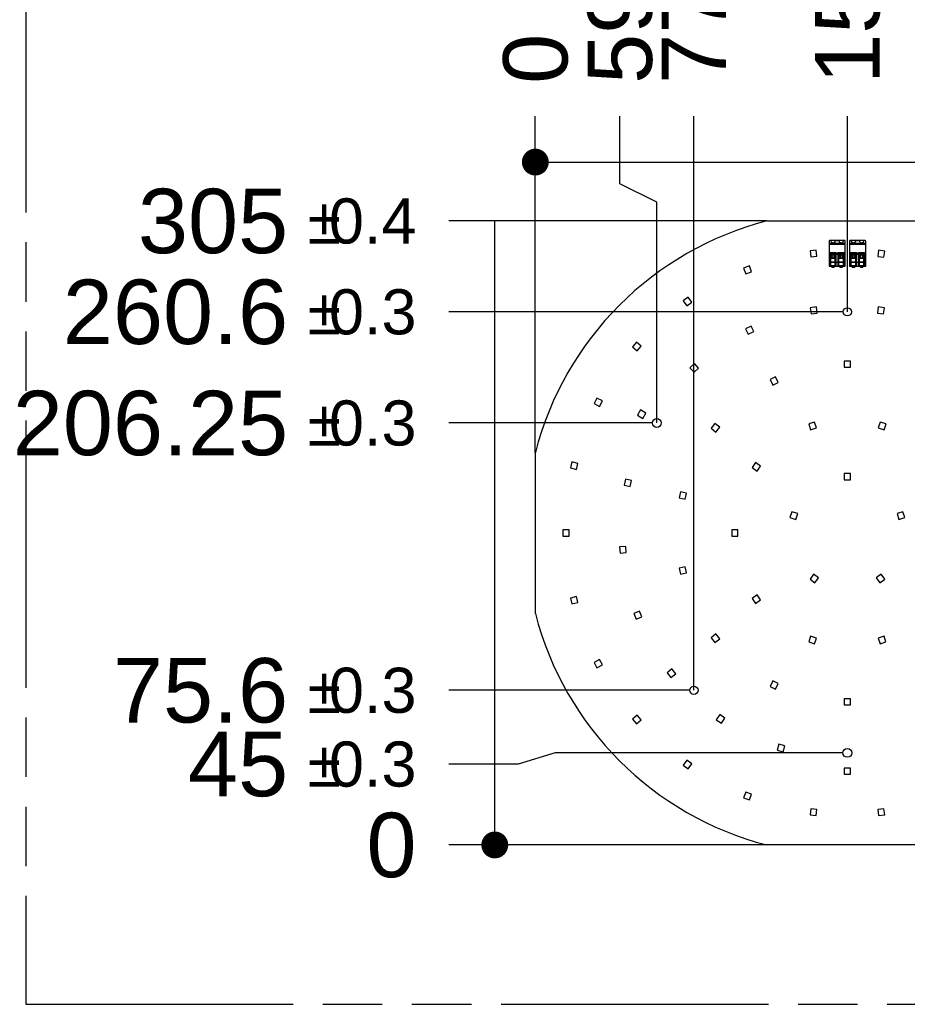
# Model space of a CAD drawing. Header units: millimetres. Extents: x 0 to 210, y 0 to 297.
# Tile 3 of 20: x 50 to 79, y 133 to 165. Entities that reach past the tile are written whole.
import ezdxf
from ezdxf.enums import TextEntityAlignment as Align

# ---------------------------------------------------------------- set-up
doc = ezdxf.new("R2010")
doc.units = ezdxf.units.MM
doc.header["$LTSCALE"] = 19.36
doc.linetypes.add('PHANTOM', pattern=[0.8, 0.45, -0.05, 0.1, -0.05, 0.1, -0.05])
doc.layers.get('0').update_dxf_attribs({"linetype": 'CONTINUOUS'})
doc.layers.add('DEFAULT_3', color=7, linetype='PHANTOM')
doc.layers.add('Z_DIM_2D', color=7, linetype='CONTINUOUS')
doc.styles.add('TEXTSTYLE_3', font='helveticaneueltw1g-ltcn.otf')
doc.styles.add('TEXTSTYLE_4', font='gdt', dxfattribs={"width": 0.7})
doc.dimstyles.new('DIMSTYLE_1', dxfattribs={"dimtxt": 2.1, "dimasz": 3.5, "dimexe": 1.5, "dimexo": 0, "dimgap": 0.525, "dimtad": 0, "dimtih": 1, "dimtoh": 1, "dimlfac": 15.000015, "dimdsep": 46, "dimtxsty": 'TEXTSTYLE_3', "dimblk": '_FILLED', "dimblk1": '_FILLED', "dimblk2": '_FILLED', "dimcen": 0.09, "dimclrt": 5, "dimazin": 2, "dimtol": 1, "dimtp": 0.3, "dimtm": 0.3, "dimtfac": 1, "dimtofl": 0, "dimtmove": 0, "dimatfit": 3, "dimldrblk": '_FILLED', "dimfxl": 0, "dimtolj": 1, "dimarcsym": 0})
doc.dimstyles.new('DIMSTYLE_11', dxfattribs={"dimtxt": 2.1, "dimasz": 3.5, "dimexe": 1.5, "dimexo": 0, "dimgap": 0.525, "dimtad": 0, "dimtih": 1, "dimtoh": 1, "dimlfac": 15.000015, "dimdsep": 46, "dimtxsty": 'TEXTSTYLE_3', "dimblk": '_FILLED', "dimblk1": '_FILLED', "dimblk2": '_FILLED', "dimcen": 0.09, "dimclrt": 5, "dimazin": 2, "dimtol": 1, "dimtp": 0.4, "dimtm": 0.4, "dimtfac": 1, "dimtofl": 0, "dimtmove": 0, "dimatfit": 3, "dimldrblk": '_FILLED', "dimfxl": 0, "dimtolj": 1, "dimarcsym": 0})
doc.dimstyles.new('DIMSTYLE_2', dxfattribs={"dimtxt": 2.1, "dimasz": 3.5, "dimexe": 1.5, "dimexo": 0, "dimgap": 0.525, "dimtad": 0, "dimtih": 1, "dimtoh": 1, "dimdec": 3, "dimlfac": 15.000015, "dimdsep": 46, "dimtxsty": 'TEXTSTYLE_3', "dimblk": '_FILLED', "dimblk1": '_FILLED', "dimblk2": '_FILLED', "dimcen": 0.09, "dimclrt": 5, "dimadec": 3, "dimazin": 2, "dimtp": 0.1, "dimtm": 0.1, "dimtfac": 1, "dimtdec": 3, "dimtofl": 0, "dimtmove": 0, "dimatfit": 3, "dimldrblk": '_FILLED', "dimfxl": 0, "dimtolj": 1, "dimarcsym": 0})
doc.dimstyles.new('DIMSTYLE_3', dxfattribs={"dimtxt": 2.1, "dimasz": 3.5, "dimexe": 1.5, "dimexo": 0, "dimgap": 0.525, "dimtad": 0, "dimtih": 1, "dimtoh": 1, "dimdec": 3, "dimlfac": 15.000015, "dimdsep": 46, "dimtxsty": 'TEXTSTYLE_3', "dimblk": '_FILLED', "dimblk1": '_FILLED', "dimblk2": '_FILLED', "dimcen": 0.09, "dimclrt": 5, "dimadec": 3, "dimazin": 2, "dimtol": 1, "dimtp": 0.4, "dimtm": 0.4, "dimtfac": 1, "dimtdec": 3, "dimtofl": 0, "dimtmove": 0, "dimatfit": 3, "dimldrblk": '_FILLED', "dimfxl": 0, "dimtolj": 1, "dimarcsym": 0})
doc.dimstyles.new('DIMSTYLE_5', dxfattribs={"dimtxt": 2.1, "dimasz": 3.5, "dimexe": 1.5, "dimexo": 0, "dimtad": 1, "dimdec": 3, "dimlfac": 15.000015, "dimdsep": 46, "dimtxsty": 'TEXTSTYLE_3', "dimblk": '_FILLED', "dimblk1": '_FILLED', "dimblk2": '_FILLED', "dimcen": 0.09, "dimclrt": 5, "dimadec": 3, "dimazin": 2, "dimtol": 1, "dimtp": 1, "dimtm": 1, "dimtfac": 1, "dimtdec": 3, "dimtofl": 0, "dimtmove": 0, "dimatfit": 3, "dimldrblk": '_FILLED', "dimfxl": 0, "dimtolj": 1, "dimarcsym": 0})

# ---------------------------------------------------------------- blocks, each defined once
blk = doc.blocks.new('*D2')
at = {"layer": 'Z_DIM_2D', "color": 2, "linetype": 'Continuous', "transparency": 16777216}
for p, q in [((67.377, 140.873), (66.173, 140.509)), ((76.757, 140.873), (67.377, 140.873)), ((66.173, 140.509), (63.912, 140.509))]:
    blk.add_line(p, q, dxfattribs=at)
at = {"layer": 'Z_DIM_2D', "color": 5, "linetype": 'Continuous', "transparency": 16777216}
for s, height, style, p in [('45', 2.1, 'TEXTSTYLE_3', (58.679, 139.459)), ('`', 1.47, 'TEXTSTYLE_4', (60.394, 139.774)), ('0.3', 1.47, 'TEXTSTYLE_3', (62.862, 139.774))]:
    blk.add_text(s, height=height, dxfattribs=dict(at, style=style)).set_placement(p, align=Align.RIGHT)
blk = doc.blocks.new('_FILLED')
at = {"color": 0, "linetype": 'ByBlock'}
blk.add_solid([(0, 0), (-1, 0.125), (-1, -0.125)], dxfattribs=at)
blk = doc.blocks.new('_NONE')
blk = doc.blocks.new('*D3')
at = {"layer": 'Z_DIM_2D', "color": 2, "linetype": 'Continuous', "transparency": 16777216}
blk.add_line((74.275, 137.873), (63.912, 137.873), dxfattribs=at)
at = {"layer": 'Z_DIM_2D', "color": 5, "linetype": 'Continuous', "transparency": 16777216, "style": 'TEXTSTYLE_3'}
blk.add_text('0', height=2.1, dxfattribs=at).set_placement((62.862, 136.823), align=Align.RIGHT)
blk = doc.blocks.new('*D4')
at = {"layer": 'Z_DIM_2D', "color": 2, "linetype": 'Continuous', "transparency": 16777216}
blk.add_line((71.767, 142.913), (63.912, 142.913), dxfattribs=at)
at = {"layer": 'Z_DIM_2D', "color": 5, "linetype": 'Continuous', "transparency": 16777216}
for s, height, style, p in [('75.6', 2.1, 'TEXTSTYLE_3', (58.679, 141.863)), ('`', 1.47, 'TEXTSTYLE_4', (60.394, 142.178)), ('0.3', 1.47, 'TEXTSTYLE_3', (62.862, 142.178))]:
    blk.add_text(s, height=height, dxfattribs=dict(at, style=style)).set_placement(p, align=Align.RIGHT)
blk = doc.blocks.new('*D5')
at = {"layer": 'Z_DIM_2D', "color": 2, "linetype": 'Continuous', "transparency": 16777216}
blk.add_line((70.55, 151.623), (63.912, 151.623), dxfattribs=at)
at = {"layer": 'Z_DIM_2D', "color": 5, "linetype": 'Continuous', "transparency": 16777216}
for s, height, style, p in [('206.25', 2.1, 'TEXTSTYLE_3', (58.679, 150.573)), ('`', 1.47, 'TEXTSTYLE_4', (60.394, 150.888)), ('0.3', 1.47, 'TEXTSTYLE_3', (62.862, 150.888))]:
    blk.add_text(s, height=height, dxfattribs=dict(at, style=style)).set_placement(p, align=Align.RIGHT)
blk = doc.blocks.new('*D6')
at = {"layer": 'Z_DIM_2D', "color": 2, "linetype": 'Continuous', "transparency": 16777216}
blk.add_line((76.767, 155.246), (63.912, 155.246), dxfattribs=at)
at = {"layer": 'Z_DIM_2D', "color": 5, "linetype": 'Continuous', "transparency": 16777216}
for s, height, style, p in [('260.6', 2.1, 'TEXTSTYLE_3', (58.679, 154.196)), ('`', 1.47, 'TEXTSTYLE_4', (60.394, 154.511)), ('0.3', 1.47, 'TEXTSTYLE_3', (62.862, 154.511))]:
    blk.add_text(s, height=height, dxfattribs=dict(at, style=style)).set_placement(p, align=Align.RIGHT)
blk = doc.blocks.new('*D7')
at = {"layer": 'Z_DIM_2D', "color": 2, "linetype": 'Continuous', "transparency": 16777216}
blk.add_line((74.275, 158.206), (63.912, 158.206), dxfattribs=at)
at = {"layer": 'Z_DIM_2D', "color": 5, "linetype": 'Continuous', "transparency": 16777216}
for s, height, style, p in [('305', 2.1, 'TEXTSTYLE_3', (58.679, 157.156)), ('`', 1.47, 'TEXTSTYLE_4', (60.394, 157.471)), ('0.4', 1.47, 'TEXTSTYLE_3', (62.862, 157.471))]:
    blk.add_text(s, height=height, dxfattribs=dict(at, style=style)).set_placement(p, align=Align.RIGHT)
blk = doc.blocks.new('*D9')
at = {"layer": 'Z_DIM_2D', "color": 2, "linetype": 'Continuous', "transparency": 16777216}
blk.add_line((86.537, 143.871), (100.254, 137.937), dxfattribs=at)
at = {"layer": 'Z_DIM_2D', "color": 2, "linetype": 'Continuous', "transparency": 16777216, "xscale": 3.5, "yscale": 3.5, "zscale": 3.5, "rotation": 156.6084027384}
blk.add_blockref('_FILLED', (86.537, 143.871), dxfattribs=at)
at = {"layer": 'Z_DIM_2D', "color": 5, "linetype": 'Continuous', "transparency": 16777216}
for s, height, style, p in [('R', 2.1, 'TEXTSTYLE_3', (90.805, 142.597)), ('157.5', 2.1, 'TEXTSTYLE_3', (92.157, 142.012)), ('`', 1.47, 'TEXTSTYLE_4', (98.107, 139.781)), ('1', 1.47, 'TEXTSTYLE_3', (99.681, 139.1))]:
    blk.add_text(s, height=height, rotation=-23.3916, dxfattribs=dict(at, style=style)).set_placement(p)
blk = doc.blocks.new('*D20')
at = {"layer": 'Z_DIM_2D', "color": 2, "linetype": 'Continuous', "transparency": 16777216}
for p, q in [((69.483, 159.416), (69.483, 161.625)), ((70.693, 158.822), (69.483, 159.416)), ((70.693, 151.623), (70.693, 158.822))]:
    blk.add_line(p, q, dxfattribs=at)
at = {"layer": 'Z_DIM_2D', "color": 5, "linetype": 'Continuous', "transparency": 16777216}
for s, height, style, p in [('0.3', 1.47, 'TEXTSTYLE_3', (70.218, 169.326)), ('59.4', 2.1, 'TEXTSTYLE_3', (70.533, 162.675)), ('`', 1.47, 'TEXTSTYLE_4', (70.218, 167.611))]:
    blk.add_text(s, height=height, rotation=90, dxfattribs=dict(at, style=style)).set_placement(p)
blk = doc.blocks.new('*D21')
at = {"layer": 'Z_DIM_2D', "color": 2, "linetype": 'Continuous', "transparency": 16777216}
blk.add_line((66.733, 150.664), (66.733, 161.625), dxfattribs=at)
at = {"layer": 'Z_DIM_2D', "color": 5, "linetype": 'Continuous', "transparency": 16777216, "style": 'TEXTSTYLE_3'}
blk.add_text('0', height=2.1, rotation=90, dxfattribs=at).set_placement((67.783, 162.675))
blk = doc.blocks.new('*D22')
at = {"layer": 'Z_DIM_2D', "color": 2, "linetype": 'Continuous', "transparency": 16777216}
blk.add_line((71.9, 142.913), (71.9, 161.625), dxfattribs=at)
at = {"layer": 'Z_DIM_2D', "color": 5, "linetype": 'Continuous', "transparency": 16777216}
for s, height, style, p in [('0.3', 1.47, 'TEXTSTYLE_3', (72.635, 169.326)), ('`', 1.47, 'TEXTSTYLE_4', (72.635, 167.611)), ('77.5', 2.1, 'TEXTSTYLE_3', (72.95, 162.675))]:
    blk.add_text(s, height=height, rotation=90, dxfattribs=dict(at, style=style)).set_placement(p)
blk = doc.blocks.new('*D23')
at = {"layer": 'Z_DIM_2D', "color": 2, "linetype": 'Continuous', "transparency": 16777216}
blk.add_line((76.9, 155.246), (76.9, 161.625), dxfattribs=at)
at = {"layer": 'Z_DIM_2D', "color": 5, "linetype": 'Continuous', "transparency": 16777216}
for s, height, style, p in [('0.3', 1.47, 'TEXTSTYLE_3', (77.635, 170.737)), ('`', 1.47, 'TEXTSTYLE_4', (77.635, 169.022)), ('152.5', 2.1, 'TEXTSTYLE_3', (77.95, 162.675))]:
    blk.add_text(s, height=height, rotation=90, dxfattribs=dict(at, style=style)).set_placement(p)
blk = doc.blocks.new('*D24')
at = {"layer": 'Z_DIM_2D', "color": 2, "linetype": 'Continuous', "transparency": 16777216}
blk.add_line((81.9, 142.913), (81.9, 161.625), dxfattribs=at)
at = {"layer": 'Z_DIM_2D', "color": 5, "linetype": 'Continuous', "transparency": 16777216}
for s, height, style, p in [('0.3', 1.47, 'TEXTSTYLE_3', (82.635, 170.737)), ('`', 1.47, 'TEXTSTYLE_4', (82.635, 169.022)), ('227.5', 2.1, 'TEXTSTYLE_3', (82.95, 162.675))]:
    blk.add_text(s, height=height, rotation=90, dxfattribs=dict(at, style=style)).set_placement(p)
blk = doc.blocks.new('*D25')
at = {"layer": 'Z_DIM_2D', "color": 2, "linetype": 'Continuous', "transparency": 16777216}
for p, q in [((84.406, 159.112), (84.406, 161.625)), ((83.107, 158.135), (84.406, 159.112)), ((83.107, 151.623), (83.107, 158.135))]:
    blk.add_line(p, q, dxfattribs=at)
at = {"layer": 'Z_DIM_2D', "color": 5, "linetype": 'Continuous', "transparency": 16777216}
for s, height, style, p in [('0.3', 1.47, 'TEXTSTYLE_3', (85.141, 170.737)), ('`', 1.47, 'TEXTSTYLE_4', (85.141, 169.022)), ('245.6', 2.1, 'TEXTSTYLE_3', (85.456, 162.675))]:
    blk.add_text(s, height=height, rotation=90, dxfattribs=dict(at, style=style)).set_placement(p)
blk = doc.blocks.new('*D26')
at = {"layer": 'Z_DIM_2D', "color": 2, "linetype": 'Continuous', "transparency": 16777216}
blk.add_line((87.067, 150.664), (87.067, 161.625), dxfattribs=at)
at = {"layer": 'Z_DIM_2D', "color": 5, "linetype": 'Continuous', "transparency": 16777216}
for s, height, style, p in [('0.4', 1.47, 'TEXTSTYLE_3', (87.802, 168.621)), ('`', 1.47, 'TEXTSTYLE_4', (87.802, 166.906)), ('305', 2.1, 'TEXTSTYLE_3', (88.117, 162.675))]:
    blk.add_text(s, height=height, rotation=90, dxfattribs=dict(at, style=style)).set_placement(p)

msp = doc.modelspace()

# ---------------------------------------------------------------- linework, layer by layer
at = {"color": 7, "linetype": 'Continuous'}
for p, q in [((74.275213, 158.205991), (79.524547, 158.205991)), ((76.303214, 157.554348), (76.303214, 156.729325)), ((76.337867, 157.575991), (76.530955, 157.575991)), ((76.602139, 157.575991), (76.795228, 157.575991)), ((76.82988, 156.729325), (76.82988, 157.554348)), ((76.96988, 157.554348), (76.96988, 156.729325)), ((77.004533, 157.575991), (77.197621, 157.575991)), ((77.268805, 157.575991), (77.461894, 157.575991)), ((77.496546, 156.729325), (77.496546, 157.554348)), ((75.885565, 157.258773), (75.687012, 157.234759)), ((75.687012, 157.234759), (75.711026, 157.036206)), ((75.909579, 157.06022), (75.885565, 157.258773)), ((77.917582, 157.250481), (77.893475, 157.051939)), ((78.116123, 157.226373), (77.917582, 157.250481)), ((78.092016, 157.027832), (78.116123, 157.226373)), ((75.711026, 157.036206), (75.909579, 157.06022)), ((76.333214, 156.729325), (76.333214, 157.155992)), ((76.333214, 157.142658), (76.533214, 157.142658)), ((76.349881, 157.042658), (76.333214, 157.042658)), ((76.519881, 157.169325), (76.346547, 157.169325)), ((76.349881, 156.782659), (76.349881, 157.042658)), ((76.359881, 156.735992), (76.359881, 157.129865)), ((76.506547, 157.129865), (76.359881, 157.129865)), ((76.390949, 157.081267), (76.359881, 157.081267)), ((76.359881, 157.076081), (76.401972, 157.076081)), ((76.359881, 157.042794), (76.401875, 157.042794)), ((76.390065, 157.03483), (76.359881, 157.03483)), ((76.359881, 156.998317), (76.506547, 156.998317)), ((76.464456, 157.076081), (76.506547, 157.076081)), ((76.464553, 157.042794), (76.506547, 157.042794)), ((76.506547, 157.081267), (76.475479, 157.081267)), ((76.506547, 157.03483), (76.476363, 157.03483)), ((76.506547, 156.735992), (76.506547, 157.129865)), ((76.516547, 157.042658), (76.516547, 156.782659)), ((76.533214, 157.042658), (76.516547, 157.042658)), ((76.533214, 156.729325), (76.533214, 157.155992)), ((76.59988, 156.729325), (76.59988, 157.155992)), ((76.59988, 157.142658), (76.79988, 157.142658)), ((76.59988, 157.042658), (76.616547, 157.042658)), ((76.786547, 157.169325), (76.613214, 157.169325)), ((76.616547, 156.782659), (76.616547, 157.042658)), ((76.626547, 156.735992), (76.626547, 157.129865)), ((76.773214, 157.129865), (76.626547, 157.129865)), ((76.657616, 157.081267), (76.626547, 157.081267)), ((76.626547, 157.076081), (76.668639, 157.076081)), ((76.626547, 157.042794), (76.668541, 157.042794)), ((76.656731, 157.03483), (76.626547, 157.03483)), ((76.626547, 156.998317), (76.773214, 156.998317)), ((76.731122, 157.076081), (76.773214, 157.076081)), ((76.731219, 157.042794), (76.773214, 157.042794)), ((76.773214, 157.081267), (76.742145, 157.081267)), ((76.773214, 157.03483), (76.743029, 157.03483)), ((76.773214, 156.735992), (76.773214, 157.129865)), ((76.783214, 157.042658), (76.783214, 156.782659)), ((76.79988, 157.042658), (76.783214, 157.042658)), ((76.79988, 156.729325), (76.79988, 157.155992)), ((76.99988, 156.729325), (76.99988, 157.155992)), ((76.99988, 157.142658), (77.19988, 157.142658)), ((77.016547, 157.042658), (76.99988, 157.042658)), ((77.186547, 157.169325), (77.013213, 157.169325)), ((77.016547, 156.782659), (77.016547, 157.042658)), ((77.026547, 156.735992), (77.026547, 157.129865)), ((77.173213, 157.129865), (77.026547, 157.129865)), ((77.057615, 157.081267), (77.026547, 157.081267)), ((77.026547, 157.076081), (77.068638, 157.076081)), ((77.026547, 157.042794), (77.068541, 157.042794)), ((77.056731, 157.03483), (77.026547, 157.03483)), ((77.026547, 156.998317), (77.173213, 156.998317)), ((77.131122, 157.076081), (77.173213, 157.076081)), ((77.131219, 157.042794), (77.173213, 157.042794)), ((77.173213, 157.081267), (77.142145, 157.081267)), ((77.173213, 157.03483), (77.143029, 157.03483)), ((77.173213, 156.735992), (77.173213, 157.129865)), ((77.183213, 157.042658), (77.183213, 156.782659)), ((77.19988, 157.042658), (77.183213, 157.042658)), ((77.19988, 156.729325), (77.19988, 157.155992)), ((77.266546, 156.729325), (77.266546, 157.155992)), ((77.266546, 157.142658), (77.466546, 157.142658)), ((77.266546, 157.042658), (77.283213, 157.042658)), ((77.453213, 157.169325), (77.27988, 157.169325)), ((77.283213, 156.782659), (77.283213, 157.042658)), ((77.293213, 156.735992), (77.293213, 157.129865)), ((77.43988, 157.129865), (77.293213, 157.129865)), ((77.324282, 157.081267), (77.293213, 157.081267)), ((77.293213, 157.076081), (77.335305, 157.076081)), ((77.293213, 157.042794), (77.335207, 157.042794)), ((77.323397, 157.03483), (77.293213, 157.03483)), ((77.293213, 156.998317), (77.43988, 156.998317)), ((77.397788, 157.076081), (77.43988, 157.076081)), ((77.397885, 157.042794), (77.43988, 157.042794)), ((77.43988, 157.081267), (77.408811, 157.081267)), ((77.43988, 157.03483), (77.409695, 157.03483)), ((77.43988, 156.735992), (77.43988, 157.129865)), ((77.44988, 157.042658), (77.44988, 156.782659)), ((77.466546, 157.042658), (77.44988, 157.042658)), ((77.466546, 156.729325), (77.466546, 157.155992)), ((77.893475, 157.051939), (78.092016, 157.027832)), ((73.70738, 156.73927), (73.520377, 156.668349)), ((73.520377, 156.668349), (73.591298, 156.481346)), ((73.778301, 156.552266), (73.70738, 156.73927)), ((76.303214, 156.729325), (76.82988, 156.729325)), ((76.349881, 156.782659), (76.333214, 156.782659)), ((76.506547, 156.749325), (76.359881, 156.749325)), ((76.393214, 156.702659), (76.393214, 156.729325)), ((76.393214, 156.702659), (76.473214, 156.702659)), ((76.473214, 156.729325), (76.473214, 156.702659)), ((76.533214, 156.782659), (76.516547, 156.782659)), ((76.616547, 156.782659), (76.59988, 156.782659)), ((76.773214, 156.749325), (76.626547, 156.749325)), ((76.65988, 156.702659), (76.65988, 156.729325)), ((76.65988, 156.702659), (76.73988, 156.702659)), ((76.73988, 156.729325), (76.73988, 156.702659)), ((76.79988, 156.782659), (76.783214, 156.782659)), ((76.96988, 156.729325), (77.496546, 156.729325)), ((77.016547, 156.782659), (76.99988, 156.782659)), ((77.173213, 156.749325), (77.026547, 156.749325)), ((77.05988, 156.702659), (77.05988, 156.729325)), ((77.05988, 156.702659), (77.13988, 156.702659)), ((77.13988, 156.729325), (77.13988, 156.702659)), ((77.19988, 156.782659), (77.183213, 156.782659)), ((77.283213, 156.782659), (77.266546, 156.782659)), ((77.43988, 156.749325), (77.293213, 156.749325)), ((77.326546, 156.702659), (77.326546, 156.729325)), ((77.326546, 156.702659), (77.406546, 156.702659)), ((77.406546, 156.729325), (77.406546, 156.702659)), ((77.466546, 156.782659), (77.44988, 156.782659)), ((73.591298, 156.481346), (73.778301, 156.552266)), ((71.718117, 155.72245), (71.553521, 155.608837)), ((71.83173, 155.557853), (71.718117, 155.72245)), ((71.553521, 155.608837), (71.667133, 155.444241)), ((71.667133, 155.444241), (71.83173, 155.557853)), ((75.890521, 155.40449), (75.692757, 155.374672)), ((75.692757, 155.374672), (75.722575, 155.176908)), ((75.920339, 155.206726), (75.890521, 155.40449)), ((77.908877, 155.40454), (77.879068, 155.206774)), ((78.106643, 155.374732), (77.908877, 155.40454)), ((78.076834, 155.176966), (78.106643, 155.374732)), ((75.722575, 155.176908), (75.920339, 155.206726)), ((77.879068, 155.206774), (78.076834, 155.176966)), ((73.763937, 154.779526), (73.583754, 154.692727)), ((73.583754, 154.692727), (73.670553, 154.512545)), ((73.850736, 154.599344), (73.763937, 154.779526)), ((73.670553, 154.512545), (73.850736, 154.599344)), ((70.03, 154.259116), (69.897376, 154.109414)), ((69.897376, 154.109414), (70.047078, 153.97679)), ((70.179702, 154.126491), (70.03, 154.259116)), ((70.047078, 153.97679), (70.179702, 154.126491)), ((71.91724, 153.556365), (71.770629, 153.420331)), ((71.770629, 153.420331), (71.906664, 153.27372)), ((71.906664, 153.27372), (72.053274, 153.409755)), ((72.053274, 153.409755), (71.91724, 153.556365)), ((76.79988, 153.639329), (76.79988, 153.439329)), ((76.99988, 153.639329), (76.79988, 153.639329)), ((76.79988, 153.439329), (76.99988, 153.439329)), ((76.99988, 153.439329), (76.99988, 153.639329)), ((74.559596, 153.127851), (74.379413, 153.041052)), ((74.646395, 152.947669), (74.559596, 153.127851)), ((74.379413, 153.041052), (74.466212, 152.86087)), ((74.466212, 152.86087), (74.646395, 152.947669)), ((68.741135, 152.43431), (68.64819, 152.257219)), ((68.918226, 152.341366), (68.741135, 152.43431)), ((68.64819, 152.257219), (68.825281, 152.164275)), ((68.825281, 152.164275), (68.918226, 152.341366)), ((70.158284, 152.047066), (70.058284, 151.873861)), ((70.058284, 151.873861), (70.231489, 151.773861)), ((70.331489, 151.947066), (70.158284, 152.047066)), ((70.231489, 151.773861), (70.331489, 151.947066)), ((72.583532, 151.608519), (72.458854, 151.452137)), ((72.458854, 151.452137), (72.615235, 151.327459)), ((72.739914, 151.48384), (72.583532, 151.608519)), ((72.615235, 151.327459), (72.739914, 151.48384)), ((75.831365, 151.652646), (75.641148, 151.590861)), ((75.641148, 151.590861), (75.702933, 151.400644)), ((75.702933, 151.400644), (75.89315, 151.462429)), ((75.89315, 151.462429), (75.831365, 151.652646)), ((77.968738, 151.652545), (77.906934, 151.462334)), ((77.906934, 151.462334), (78.097146, 151.400531)), ((78.158949, 151.590742), (77.968738, 151.652545)), ((78.097146, 151.400531), (78.158949, 151.590742)), ((66.733224, 145.414667), (66.733224, 150.664)), ((67.926426, 150.354084), (67.878563, 150.159896)), ((67.878563, 150.159896), (68.072752, 150.112033)), ((68.120615, 150.306221), (67.926426, 150.354084)), ((68.072752, 150.112033), (68.120615, 150.306221)), ((73.911365, 150.334225), (73.793808, 150.172421)), ((73.793808, 150.172421), (73.955611, 150.054865)), ((74.073168, 150.216668), (73.911365, 150.334225)), ((73.955611, 150.054865), (74.073168, 150.216668)), ((76.79988, 149.972666), (76.79988, 149.772666)), ((76.99988, 149.972666), (76.79988, 149.972666)), ((76.99988, 149.772666), (76.99988, 149.972666)), ((69.675175, 149.790897), (69.630671, 149.595912)), ((69.630671, 149.595912), (69.825657, 149.551408)), ((69.870161, 149.746393), (69.675175, 149.790897)), ((69.825657, 149.551408), (69.870161, 149.746393)), ((76.79988, 149.772666), (76.99988, 149.772666)), ((71.462374, 149.382265), (71.417894, 149.187274)), ((71.657365, 149.337785), (71.462374, 149.382265)), ((71.612885, 149.142794), (71.657365, 149.337785)), ((71.417894, 149.187274), (71.612885, 149.142794)), ((75.092075, 148.731872), (75.030271, 148.541661)), ((75.282286, 148.670069), (75.092075, 148.731872)), ((75.220482, 148.479858), (75.282286, 148.670069)), ((78.707686, 148.731872), (78.517475, 148.670069)), ((78.517475, 148.670069), (78.579278, 148.479858)), ((78.76949, 148.541661), (78.707686, 148.731872)), ((75.030271, 148.541661), (75.220482, 148.479858)), ((78.579278, 148.479858), (78.76949, 148.541661)), ((67.633223, 148.139334), (67.633223, 147.939334)), ((67.833223, 148.139334), (67.633223, 148.139334)), ((67.633223, 147.939334), (67.833223, 147.939334)), ((67.833223, 147.939334), (67.833223, 148.139334)), ((73.133217, 148.139334), (73.133217, 147.939334)), ((73.333217, 148.139334), (73.133217, 148.139334)), ((73.133217, 147.939334), (73.333217, 147.939334)), ((73.333217, 147.939334), (73.333217, 148.139334)), ((69.679307, 147.598507), (69.479867, 147.583561)), ((69.694253, 147.399067), (69.679307, 147.598507)), ((69.479867, 147.583561), (69.494813, 147.384121)), ((69.494813, 147.384121), (69.694253, 147.399067)), ((71.613161, 146.934556), (71.418181, 146.890028)), ((71.418181, 146.890028), (71.462709, 146.695048)), ((71.462709, 146.695048), (71.657689, 146.739576)), ((71.657689, 146.739576), (71.613161, 146.934556)), ((75.800152, 146.695818), (75.682595, 146.534014)), ((75.961955, 146.578261), (75.800152, 146.695818)), ((77.999609, 146.695818), (77.837806, 146.578261)), ((78.117166, 146.534014), (77.999609, 146.695818)), ((75.682595, 146.534014), (75.844398, 146.416458)), ((75.844398, 146.416458), (75.961955, 146.578261)), ((77.837806, 146.578261), (77.955363, 146.416458)), ((77.955363, 146.416458), (78.117166, 146.534014)), ((73.955611, 146.023804), (73.793808, 145.906247)), ((74.073168, 145.862), (73.955611, 146.023804)), ((68.072752, 145.966637), (67.878563, 145.918774)), ((67.878563, 145.918774), (67.926426, 145.724585)), ((67.926426, 145.724585), (68.120615, 145.772448)), ((68.120615, 145.772448), (68.072752, 145.966637)), ((73.793808, 145.906247), (73.911365, 145.744444)), ((73.911365, 145.744444), (74.073168, 145.862)), ((70.130033, 145.489791), (69.943858, 145.416723)), ((69.943858, 145.416723), (70.016926, 145.230548)), ((70.203101, 145.303616), (70.130033, 145.489791)), ((70.016926, 145.230548), (70.203101, 145.303616)), ((72.616056, 144.750142), (72.459705, 144.625424)), ((72.740773, 144.593791), (72.616056, 144.750142)), ((72.459705, 144.625424), (72.584422, 144.469074)), ((72.584422, 144.469074), (72.740773, 144.593791)), ((75.702615, 144.678137), (75.640812, 144.487926)), ((75.640812, 144.487926), (75.831023, 144.426123)), ((75.892826, 144.616334), (75.702615, 144.678137)), ((75.831023, 144.426123), (75.892826, 144.616334)), ((78.096827, 144.678024), (77.90661, 144.616239)), ((77.90661, 144.616239), (77.968395, 144.426022)), ((77.968395, 144.426022), (78.158612, 144.487807)), ((78.158612, 144.487807), (78.096827, 144.678024)), ((68.825281, 143.914394), (68.64819, 143.821449)), ((68.64819, 143.821449), (68.741135, 143.644358)), ((68.918226, 143.737302), (68.825281, 143.914394)), ((68.741135, 143.644358), (68.918226, 143.737302)), ((71.182842, 143.606899), (71.026491, 143.482182)), ((71.026491, 143.482182), (71.151209, 143.325831)), ((71.151209, 143.325831), (71.307559, 143.450549)), ((71.307559, 143.450549), (71.182842, 143.606899)), ((74.467415, 143.217192), (74.380661, 143.036988)), ((74.647619, 143.130438), (74.467415, 143.217192)), ((74.560865, 142.950234), (74.647619, 143.130438)), ((74.380661, 143.036988), (74.560865, 142.950234)), ((76.99988, 142.63934), (76.79988, 142.63934)), ((76.79988, 142.63934), (76.79988, 142.43934)), ((76.99988, 142.43934), (76.99988, 142.63934)), ((76.79988, 142.43934), (76.99988, 142.43934)), ((70.047077, 142.101879), (69.897375, 141.969255)), ((69.897375, 141.969255), (70.03, 141.819553)), ((70.03, 141.819553), (70.179702, 141.952177)), ((70.179702, 141.952177), (70.047077, 142.101879)), ((72.742579, 142.119212), (72.629915, 141.953964)), ((72.629915, 141.953964), (72.795163, 141.8413)), ((72.907827, 142.006548), (72.742579, 142.119212)), ((72.795163, 141.8413), (72.907827, 142.006548)), ((74.672263, 141.15684), (74.613312, 140.965725)), ((74.613312, 140.965725), (74.804426, 140.906774)), ((74.863377, 141.097889), (74.672263, 141.15684)), ((74.804426, 140.906774), (74.863377, 141.097889)), ((71.667133, 140.634428), (71.55352, 140.469832)), ((71.831729, 140.520816), (71.667133, 140.634428)), ((71.55352, 140.469832), (71.718117, 140.356219)), ((71.718117, 140.356219), (71.831729, 140.520816)), ((76.99988, 140.374342), (76.79988, 140.374342)), ((76.79988, 140.374342), (76.79988, 140.174342)), ((76.99988, 140.174342), (76.99988, 140.374342)), ((76.79988, 140.174342), (76.99988, 140.174342)), ((73.591298, 139.597323), (73.520377, 139.41032)), ((73.778301, 139.526402), (73.591298, 139.597323)), ((73.520377, 139.41032), (73.70738, 139.339399)), ((73.70738, 139.339399), (73.778301, 139.526402)), ((75.707744, 139.050836), (75.683637, 138.852295)), ((75.906286, 139.026729), (75.707744, 139.050836)), ((75.882178, 138.828187), (75.906286, 139.026729)), ((78.092017, 139.050836), (77.893475, 139.026729)), ((77.893475, 139.026729), (77.917583, 138.828187)), ((78.116124, 138.852295), (78.092017, 139.050836)), ((75.683637, 138.852295), (75.882178, 138.828187)), ((77.917583, 138.828187), (78.116124, 138.852295)), ((79.524547, 137.872678), (74.275214, 137.872678))]:
    msp.add_line(p, q, dxfattribs=at)
at = {"color": 9, "linetype": 'Continuous'}
for p, q in [((76.375215, 157.569293), (76.316901, 157.569293)), ((76.641881, 157.569293), (76.491213, 157.569293)), ((76.816193, 157.569293), (76.757879, 157.569293)), ((77.041881, 157.569293), (76.983567, 157.569293)), ((77.308547, 157.569293), (77.157879, 157.569293)), ((77.482859, 157.569293), (77.424545, 157.569293)), ((76.303214, 157.479293), (76.82988, 157.479293)), ((76.82988, 157.435991), (76.303214, 157.435991)), ((76.96988, 157.479293), (77.496546, 157.479293)), ((77.496546, 157.435991), (76.96988, 157.435991)), ((76.303214, 157.16369), (76.335661, 157.16369)), ((76.333214, 157.152143), (76.303214, 157.152143)), ((76.303214, 157.144445), (76.333214, 157.144445)), ((76.333214, 157.115577), (76.303214, 157.115577)), ((76.359881, 157.129167), (76.506547, 157.129167)), ((76.506547, 157.115154), (76.359881, 157.115154)), ((76.530767, 157.16369), (76.602327, 157.16369)), ((76.59988, 157.152143), (76.533214, 157.152143)), ((76.533214, 157.144445), (76.59988, 157.144445)), ((76.59988, 157.115577), (76.533214, 157.115577)), ((76.626547, 157.129167), (76.773214, 157.129167)), ((76.773214, 157.115154), (76.626547, 157.115154)), ((76.797434, 157.16369), (76.82988, 157.16369)), ((76.82988, 157.152143), (76.79988, 157.152143)), ((76.79988, 157.144445), (76.82988, 157.144445)), ((76.82988, 157.115577), (76.79988, 157.115577)), ((76.96988, 157.16369), (77.002327, 157.16369)), ((76.99988, 157.152143), (76.96988, 157.152143)), ((76.96988, 157.144445), (76.99988, 157.144445)), ((76.99988, 157.115577), (76.96988, 157.115577)), ((77.026547, 157.129167), (77.173213, 157.129167)), ((77.173213, 157.115154), (77.026547, 157.115154)), ((77.197433, 157.16369), (77.268993, 157.16369)), ((77.266546, 157.152143), (77.19988, 157.152143)), ((77.19988, 157.144445), (77.266546, 157.144445)), ((77.266546, 157.115577), (77.19988, 157.115577)), ((77.293213, 157.129167), (77.43988, 157.129167)), ((77.43988, 157.115154), (77.293213, 157.115154)), ((77.4641, 157.16369), (77.496546, 157.16369)), ((77.496546, 157.152143), (77.466546, 157.152143)), ((77.466546, 157.144445), (77.496546, 157.144445)), ((77.496546, 157.115577), (77.466546, 157.115577)), ((76.303214, 156.862659), (76.333214, 156.862659)), ((76.333214, 156.861631), (76.349881, 156.861631)), ((76.359881, 156.86106), (76.506547, 156.86106)), ((76.506547, 156.85874), (76.359881, 156.85874)), ((76.506547, 156.735992), (76.359881, 156.735992)), ((76.516547, 156.861631), (76.533214, 156.861631)), ((76.533214, 156.862659), (76.59988, 156.862659)), ((76.59988, 156.861631), (76.616547, 156.861631)), ((76.626547, 156.86106), (76.773214, 156.86106)), ((76.773214, 156.858739), (76.626547, 156.858739)), ((76.773214, 156.735992), (76.626547, 156.735992)), ((76.783214, 156.861631), (76.79988, 156.861631)), ((76.79988, 156.862659), (76.82988, 156.862659)), ((76.96988, 156.862659), (76.99988, 156.862659)), ((76.99988, 156.861631), (77.016547, 156.861631)), ((77.026547, 156.86106), (77.173213, 156.86106)), ((77.173213, 156.85874), (77.026547, 156.85874)), ((77.173213, 156.735992), (77.026547, 156.735992)), ((77.183213, 156.861631), (77.19988, 156.861631)), ((77.19988, 156.862659), (77.266546, 156.862659)), ((77.266546, 156.861631), (77.283213, 156.861631)), ((77.293213, 156.86106), (77.43988, 156.86106)), ((77.43988, 156.858739), (77.293213, 156.858739)), ((77.43988, 156.735992), (77.293213, 156.735992)), ((77.44988, 156.861631), (77.466546, 156.861631)), ((77.466546, 156.862659), (77.496546, 156.862659))]:
    msp.add_line(p, q, dxfattribs=at)
at = {"color": 7, "linetype": 'Continuous'}
for centre, radius in [((76.89988, 155.245994), 0.133333), ((70.693369, 151.622665), 0.143333), ((71.899885, 142.912673), 0.133333), ((76.89988, 140.872675), 0.143333)]:
    msp.add_circle(centre, radius, dxfattribs=at)
for centre, radius, start, end in [((76.899883, 148.039333), 10.499991, 104.4756596, 165.5243505), ((76.346547, 157.155992), 0.013333, 90, 180), ((76.433214, 157.05615), 0.04813, 206.2936762, 333.7061433), ((76.433214, 157.058376), 0.048065, 28.4397684, 151.5602316), ((76.519881, 157.155992), 0.013333, 0, 90), ((76.613214, 157.155992), 0.013333, 90, 180), ((76.69988, 157.05615), 0.04813, 206.2936762, 333.7061433), ((76.69988, 157.058376), 0.048065, 28.4397684, 151.5602316), ((76.786547, 157.155992), 0.013333, 0, 90), ((77.013213, 157.155992), 0.013333, 90, 180), ((77.09988, 157.05615), 0.04813, 206.2936762, 333.7061433), ((77.09988, 157.058376), 0.048065, 28.4397684, 151.5602316), ((77.186547, 157.155992), 0.013333, 0, 90), ((77.27988, 157.155992), 0.013333, 90, 180), ((77.366546, 157.05615), 0.04813, 206.2936762, 333.7061433), ((77.366546, 157.058376), 0.048065, 28.4397684, 151.5602316), ((77.453213, 157.155992), 0.013333, 0, 90), ((76.89988, 148.039334), 10.499989, 194.4756511, 255.524354)]:
    msp.add_arc(centre, radius, start, end, dxfattribs=at)
for centre, major_axis, start_param, end_param in [((76.439066, 157.522435), (0.146667, 0), 2.555203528, 2.75517649), ((76.433214, 157.541839), (0.075, 0), 2.454856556, 6.969921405), ((76.69988, 157.541839), (0.075, 0), 2.454856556, 6.969921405), ((76.694028, 157.522435), (0.146667, 0), 0.386416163, 0.586389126), ((77.105732, 157.522435), (0.146667, 0), 2.555203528, 2.75517649), ((77.09988, 157.541839), (0.075, 0), 2.454856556, 6.969921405), ((77.366546, 157.541839), (0.075, 0), 2.454856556, 6.969921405), ((77.360694, 157.522435), (0.146667, 0), 0.386416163, 0.586389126)]:
    msp.add_ellipse(centre, major_axis=major_axis, ratio=0.577350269, start_param=start_param, end_param=end_param, dxfattribs=at)
for points in [[(76.316901, 157.569293), (76.322439, 157.574105), (76.33053, 157.575991), (76.337867, 157.575991)], [(76.530955, 157.575991), (76.534492, 157.575991), (76.53807, 157.575671), (76.5415, 157.574805)], [(76.591595, 157.574805), (76.595024, 157.575671), (76.598602, 157.575991), (76.602139, 157.575991)], [(76.816193, 157.569293), (76.810655, 157.574105), (76.802564, 157.575991), (76.795228, 157.575991)], [(76.983567, 157.569293), (76.989105, 157.574105), (76.997196, 157.575991), (77.004533, 157.575991)], [(77.197621, 157.575991), (77.201158, 157.575991), (77.204736, 157.575671), (77.208166, 157.574805)], [(77.258261, 157.574805), (77.26169, 157.575671), (77.265268, 157.575991), (77.268805, 157.575991)], [(77.482859, 157.569293), (77.477321, 157.574105), (77.46923, 157.575991), (77.461894, 157.575991)], [(76.401972, 157.076081), (76.396722, 157.066306), (76.396682, 157.052599), (76.401875, 157.042794)], [(76.464553, 157.042794), (76.469746, 157.052599), (76.469706, 157.066306), (76.464456, 157.076081)], [(76.668639, 157.076081), (76.663388, 157.066306), (76.663348, 157.052599), (76.668541, 157.042794)], [(76.731219, 157.042794), (76.736413, 157.052599), (76.736373, 157.066306), (76.731122, 157.076081)], [(77.068638, 157.076081), (77.063388, 157.066306), (77.063348, 157.052599), (77.068541, 157.042794)], [(77.131219, 157.042794), (77.136412, 157.052599), (77.136372, 157.066306), (77.131122, 157.076081)], [(77.335305, 157.076081), (77.330054, 157.066306), (77.330014, 157.052599), (77.335207, 157.042794)], [(77.397885, 157.042794), (77.403079, 157.052599), (77.403039, 157.066306), (77.397788, 157.076081)]]:
    msp.add_open_spline(points, degree=3, dxfattribs=at)
for points, knots in [([(76.375215, 157.569293), (76.377587, 157.570963), (76.389984, 157.576496), (76.403774, 157.575991), (76.414206, 157.575991)], [0, 0, 0, 0, 0.21757344, 1, 1, 1, 1]), ([(76.452222, 157.575991), (76.455987, 157.575991), (76.469046, 157.57588), (76.483456, 157.574755), (76.491213, 157.569293)], [0, 0, 0, 0, 0.284108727, 1, 1, 1, 1]), ([(76.5415, 157.574805), (76.543223, 157.574369), (76.551398, 157.572215), (76.559861, 157.570809), (76.566547, 157.570809)], [0, 0, 0, 0, 0.210064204, 1, 1, 1, 1]), ([(76.566547, 157.570809), (76.568917, 157.570809), (76.577403, 157.571241), (76.585677, 157.57331), (76.591595, 157.574805)], [0, 0, 0, 0, 0.279719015, 1, 1, 1, 1]), ([(76.641881, 157.569293), (76.644253, 157.570963), (76.65665, 157.576496), (76.670441, 157.575991), (76.680872, 157.575991)], [0, 0, 0, 0, 0.21757344, 1, 1, 1, 1]), ([(76.718889, 157.575991), (76.722654, 157.575991), (76.735712, 157.57588), (76.750122, 157.574755), (76.757879, 157.569293)], [0, 0, 0, 0, 0.284108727, 1, 1, 1, 1]), ([(77.041881, 157.569293), (77.044253, 157.570963), (77.05665, 157.576496), (77.07044, 157.575991), (77.080872, 157.575991)], [0, 0, 0, 0, 0.21757344, 1, 1, 1, 1]), ([(77.118888, 157.575991), (77.122653, 157.575991), (77.135712, 157.57588), (77.150122, 157.574755), (77.157879, 157.569293)], [0, 0, 0, 0, 0.284108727, 1, 1, 1, 1]), ([(77.208166, 157.574805), (77.209889, 157.574369), (77.218064, 157.572215), (77.226527, 157.570809), (77.233213, 157.570809)], [0, 0, 0, 0, 0.210064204, 1, 1, 1, 1]), ([(77.233213, 157.570809), (77.235583, 157.570809), (77.244069, 157.571241), (77.252343, 157.57331), (77.258261, 157.574805)], [0, 0, 0, 0, 0.279719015, 1, 1, 1, 1]), ([(77.308547, 157.569293), (77.310919, 157.570963), (77.323316, 157.576496), (77.337107, 157.575991), (77.347538, 157.575991)], [0, 0, 0, 0, 0.21757344, 1, 1, 1, 1]), ([(77.385555, 157.575991), (77.38932, 157.575991), (77.402378, 157.57588), (77.416788, 157.574755), (77.424545, 157.569293)], [0, 0, 0, 0, 0.284108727, 1, 1, 1, 1]), ([(76.401875, 157.042794), (76.400532, 157.042276), (76.396186, 157.040376), (76.391936, 157.037599), (76.390065, 157.03483)], [0, 0, 0, 0, 0.301007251, 1, 1, 1, 1]), ([(76.390949, 157.081267), (76.391552, 157.080733), (76.394897, 157.078362), (76.398826, 157.076987), (76.401972, 157.076081)], [0, 0, 0, 0, 0.197362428, 1, 1, 1, 1]), ([(76.464456, 157.076081), (76.465643, 157.076423), (76.4695, 157.077675), (76.473352, 157.079386), (76.475479, 157.081267)], [0, 0, 0, 0, 0.303241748, 1, 1, 1, 1]), ([(76.476363, 157.03483), (76.47582, 157.035634), (76.472595, 157.039236), (76.468118, 157.04142), (76.464553, 157.042794)], [0, 0, 0, 0, 0.202545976, 1, 1, 1, 1]), ([(76.668541, 157.042794), (76.667199, 157.042276), (76.662853, 157.040376), (76.658602, 157.037599), (76.656731, 157.03483)], [0, 0, 0, 0, 0.301007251, 1, 1, 1, 1]), ([(76.657616, 157.081267), (76.658219, 157.080733), (76.661563, 157.078362), (76.665492, 157.076987), (76.668639, 157.076081)], [0, 0, 0, 0, 0.197362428, 1, 1, 1, 1]), ([(76.731122, 157.076081), (76.732309, 157.076423), (76.736166, 157.077675), (76.740018, 157.079386), (76.742145, 157.081267)], [0, 0, 0, 0, 0.303241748, 1, 1, 1, 1]), ([(76.743029, 157.03483), (76.742486, 157.035634), (76.739262, 157.039236), (76.734784, 157.04142), (76.731219, 157.042794)], [0, 0, 0, 0, 0.202545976, 1, 1, 1, 1]), ([(77.068541, 157.042794), (77.067198, 157.042276), (77.062852, 157.040376), (77.058602, 157.037599), (77.056731, 157.03483)], [0, 0, 0, 0, 0.301007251, 1, 1, 1, 1]), ([(77.057615, 157.081267), (77.058218, 157.080733), (77.061563, 157.078362), (77.065492, 157.076987), (77.068638, 157.076081)], [0, 0, 0, 0, 0.197362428, 1, 1, 1, 1]), ([(77.131122, 157.076081), (77.132309, 157.076423), (77.136166, 157.077675), (77.140018, 157.079386), (77.142145, 157.081267)], [0, 0, 0, 0, 0.303241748, 1, 1, 1, 1]), ([(77.143029, 157.03483), (77.142486, 157.035634), (77.139261, 157.039236), (77.134784, 157.04142), (77.131219, 157.042794)], [0, 0, 0, 0, 0.202545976, 1, 1, 1, 1]), ([(77.335207, 157.042794), (77.333865, 157.042276), (77.329519, 157.040376), (77.325268, 157.037599), (77.323397, 157.03483)], [0, 0, 0, 0, 0.301007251, 1, 1, 1, 1]), ([(77.324282, 157.081267), (77.324885, 157.080733), (77.328229, 157.078362), (77.332158, 157.076987), (77.335305, 157.076081)], [0, 0, 0, 0, 0.197362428, 1, 1, 1, 1]), ([(77.397788, 157.076081), (77.398975, 157.076423), (77.402832, 157.077675), (77.406684, 157.079386), (77.408811, 157.081267)], [0, 0, 0, 0, 0.303241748, 1, 1, 1, 1]), ([(77.409695, 157.03483), (77.409152, 157.035634), (77.405928, 157.039236), (77.40145, 157.04142), (77.397885, 157.042794)], [0, 0, 0, 0, 0.202545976, 1, 1, 1, 1])]:
    msp.add_open_spline(points, degree=3, knots=knots, dxfattribs=at)
at = {"layer": 'DEFAULT_3', "color": 91, "linetype": 'PHANTOM', "true_color": 0x80ff80}
for p, q in [((50.128636, 182.68), (50.128636, 132.68)), ((50.128636, 132.68), (150.128636, 132.68))]:
    msp.add_line(p, q, dxfattribs=at)
at = {"layer": 'Z_DIM_2D', "color": 2, "linetype": 'Continuous'}
for p, q in [((66.733224, 160.124828), (87.066537, 160.124828)), ((65.412165, 137.872678), (65.412165, 158.205991))]:
    msp.add_line(p, q, dxfattribs=at)
at = {"layer": 'Z_DIM_2D', "color": 2, "linetype": 'Continuous', "const_width": 0.4375}
for points in [[(66.514474, 160.124828, 1), (66.951974, 160.124828, 1)], [(66.514474, 160.124828, 1), (66.951974, 160.124828, 1)], [(66.514474, 160.124828, 1), (66.951974, 160.124828, 1)], [(66.514474, 160.124828, 1), (66.951974, 160.124828, 1)], [(66.514474, 160.124828, 1), (66.951974, 160.124828, 1)], [(66.514474, 160.124828, 1), (66.951974, 160.124828, 1)], [(65.193415, 137.872678, 1), (65.630915, 137.872678, 1)], [(65.193415, 137.872678, 1), (65.630915, 137.872678, 1)], [(65.193415, 137.872678, 1), (65.630915, 137.872678, 1)], [(65.193415, 137.872678, 1), (65.630915, 137.872678, 1)], [(65.193415, 137.872678, 1), (65.630915, 137.872678, 1)]]:
    msp.add_lwpolyline(points, format="xyb", close=True, dxfattribs=at)

# ---------------------------------------------------------------- dimensions: what is measured, and where the dimension line sits
at = {"layer": 'Z_DIM_2D', "color": 2, "linetype": 'Continuous'}
for feature_location, offset, dtype, origin, dimstyle, picture, middle in [((76.89988, 155.245994), (0, 6.378834), 1, (66.733224, 155.245994), 'DIMSTYLE_1', '*D23', (76.89988, 167.939977)), ((81.899875, 142.912673), (0, 18.712155), 1, (66.733224, 142.912673), 'DIMSTYLE_1', '*D24', (81.899875, 167.939977)), ((83.106541, 151.622664), (1.299629, 10.002164), 1, (66.733224, 151.622664), 'DIMSTYLE_1', '*D25', (84.40617, 167.939977)), ((70.693369, 151.622665), (-1.210532, 10.002163), 1, (66.733224, 150.664), 'DIMSTYLE_1', '*D20', (69.482837, 167.234753)), ((71.899885, 142.912673), (0, 18.712155), 1, (66.733224, 142.912673), 'DIMSTYLE_1', '*D22', (71.899885, 167.234753)), ((87.066537, 150.664001), (0, 10.960827), 1, (66.733224, 150.664001), 'DIMSTYLE_11', '*D26', (87.066537, 166.882141)), ((74.275213, 158.205991), (-10.363049, 0), 0, (74.275213, 137.872678), 'DIMSTYLE_3', '*D7', (58.654851, 158.205991)), ((76.766547, 155.245994), (-12.854382, 0), 0, (76.766547, 137.872678), 'DIMSTYLE_1', '*D6', (57.597015, 155.245994)), ((70.550036, 151.622665), (-6.637871, 0), 0, (70.550036, 137.872678), 'DIMSTYLE_1', '*D5', (56.891791, 151.622665)), ((71.766552, 142.912673), (-7.854387, 0), 0, (71.766552, 137.872678), 'DIMSTYLE_1', '*D4', (58.302239, 142.912673)), ((76.756547, 140.872675), (-12.844382, -0.364104), 0, (74.275214, 137.872678), 'DIMSTYLE_1', '*D2', (59.360075, 140.50857))]:
    dim = msp.add_ordinate_dim(feature_location=feature_location, offset=offset, dtype=dtype, origin=origin, dimstyle=dimstyle, override={"dimblk1": 'NONE', "dimsah": 1}, dxfattribs=at)
    dim.commit()
    dim.dimension.update_dxf_attribs({"geometry": picture, "text_midpoint": middle})
for feature_location, offset, dtype, origin, picture, middle in [((66.7332242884, 150.6640001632), (0, 10.9608277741), 1, (66.7332242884, 150.6640001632), '*D21', (66.7567289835, 163.3800523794)), ((74.2752140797, 137.8726782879), (-10.363049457, 0), 0, (74.2752140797, 137.8726782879), '*D3', (62.1569389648, 137.8491748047))]:
    dim = msp.add_ordinate_dim(feature_location=feature_location, offset=offset, dtype=dtype, origin=origin, dimstyle='DIMSTYLE_2', dxfattribs=at)
    dim.commit()
    dim.dimension.update_dxf_attribs({"geometry": picture, "text_midpoint": middle})
dim = msp.add_radius_dim(center=(76.899881, 148.039334), mpoint=(86.536905, 143.870699), text='R<>', dimstyle='DIMSTYLE_5', override={"dimpost": '<>'}, dxfattribs=at)
dim.commit()
dim.dimension.update_dxf_attribs({"geometry": '*D9', "text_midpoint": (95.988017, 141.616027), "dimtype": 164})

doc.saveas('drawing.dxf')
